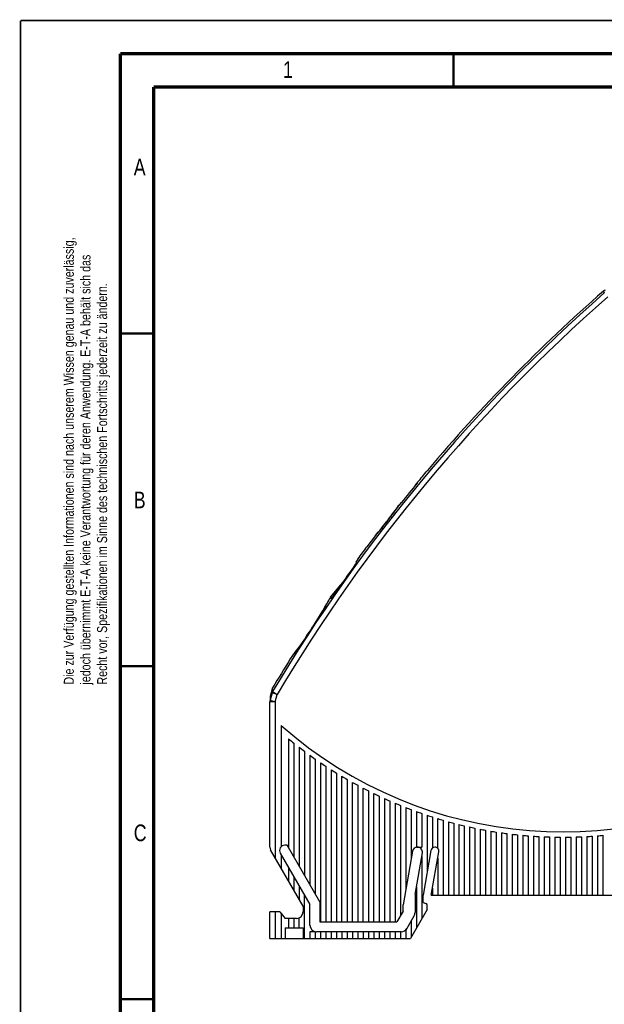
# Model space of a CAD drawing. Extents: x 0 to 420, y 0 to 297.
# Tile 2 of 28: x 0 to 88, y 149 to 297. Entities that reach past the tile are written whole.
import ezdxf

# ---------------------------------------------------------------- set-up
doc = ezdxf.new("R2010")
doc.units = 0
doc.header["$LTSCALE"] = 23.1
doc.layers.add('T-EM12-T00-300-GND_DXF_FORMAT', color=7, linetype='CONTINUOUS')
doc.layers.add('T-EM12-T00-3DXF_CONTINUOUS_LINE', color=7, linetype='CONTINUOUS')
doc.styles.get("Standard").update_dxf_attribs({"font": 'txt', "width": 0.8})

msp = doc.modelspace()

# ---------------------------------------------------------------- linework, layer by layer
at = {"layer": 'T-EM12-T00-300-GND_DXF_FORMAT', "color": 9, "linetype": 'CONTINUOUS', "const_width": 0.25}
for points in [[(0, 0), (0, 297)], [(0, 297), (420, 297)]]:
    msp.add_lwpolyline(points, dxfattribs=at)
at = {"layer": 'T-EM12-T00-300-GND_DXF_FORMAT', "color": 7, "linetype": 'CONTINUOUS'}
for points, const_width in [([(15, 292), (15, 8)], 0.5), ([(415, 292), (15, 292)], 0.5), ([(65, 287), (65, 292)], 0.35), ([(20, 287), (20, 13)], 0.5), ([(410, 287), (20, 287)], 0.5), ([(15, 250), (20, 250)], 0.35), ([(15, 200), (20, 200)], 0.35), ([(15, 150), (20, 150)], 0.35)]:
    msp.add_lwpolyline(points, dxfattribs=dict(at, const_width=const_width))
at = {"layer": 'T-EM12-T00-3DXF_CONTINUOUS_LINE', "color": 9, "linetype": 'CONTINUOUS'}
for p, q in [((87.5488, 256.3666), (87.6616, 256.0713)), ((56.8405, 224.2118), (56.8318, 224.1996)), ((56.8475, 224.2216), (56.8405, 224.2118)), ((55.2602, 222.0922), (55.26, 222.0923)), ((54.9529, 221.6969), (54.9527, 221.697)), ((53.3005, 219.6573), (53.283, 219.6367)), ((46.2974, 209.9545), (46.2893, 209.9398)), ((43.7368, 205.7028), (43.7362, 205.7032)), ((43.3506, 205.1126), (43.35, 205.113)), ((40.5057, 201.1048), (40.5031, 201.1014)), ((40.5262, 201.1314), (40.5057, 201.1048)), ((37.861, 196.192), (37.8493, 196.7522)), ((37.4703, 195.484), (37.4714, 194.8859)), ((37.7744, 195.9964), (37.4713, 194.886)), ((37.7744, 195.9963), (37.7651, 196.555)), ((38.5449, 195.7861), (37.7744, 195.9964)), ((37.861, 196.192), (38.5449, 195.7861)), ((38.2417, 194.6756), (38.5449, 195.7861)), ((38.2417, 194.6756), (37.4417, 194.6756)), ((37.4713, 194.886), (38.2417, 194.6756)), ((38.2417, 194.6756), (38.2417, 171.2442)), ((38.2417, 163.1299), (38.2417, 159.1299))]:
    msp.add_line(p, q, dxfattribs=at)
at = {"layer": 'T-EM12-T00-3DXF_CONTINUOUS_LINE', "color": 7, "linetype": 'CONTINUOUS'}
for p, q in [((59.2087, 227.1406), (59.2365, 227.1173)), ((59.5342, 227.5203), (59.5542, 227.5035)), ((59.622, 227.6424), (59.6233, 227.6438)), ((56.2055, 223.3379), (56.0563, 223.137)), ((56.3422, 223.5234), (56.2055, 223.3379)), ((56.4648, 223.6911), (56.3422, 223.5234)), ((56.6041, 223.8829), (56.4648, 223.6911)), ((56.7132, 224.0342), (56.6041, 223.8829)), ((56.8427, 224.2153), (56.7132, 224.0342)), ((57.1307, 224.5765), (56.8475, 224.2216)), ((57.1584, 224.5532), (57.1307, 224.5765)), ((55.3721, 222.2367), (54.8413, 221.5539)), ((55.4926, 222.3928), (55.3721, 222.2367)), ((55.6114, 222.5476), (55.4926, 222.3928)), ((55.7277, 222.7004), (55.6114, 222.5476)), ((55.8411, 222.8501), (55.7277, 222.7004)), ((55.9508, 222.9959), (55.8411, 222.8501)), ((56.0563, 223.137), (55.9508, 222.9959)), ((53.981, 220.4765), (53.8352, 220.2986)), ((54.1386, 220.6701), (53.981, 220.4765)), ((54.249, 220.8069), (54.1386, 220.6701)), ((54.3631, 220.9489), (54.249, 220.8069)), ((54.48, 221.0954), (54.3631, 220.9489)), ((54.5992, 221.2457), (54.48, 221.0954)), ((54.7198, 221.3988), (54.5992, 221.2457)), ((54.8413, 221.5539), (54.7198, 221.3988)), ((53.283, 219.6367), (52.0233, 217.9619)), ((53.4072, 219.7842), (53.288, 219.6429)), ((53.5516, 219.9565), (53.4072, 219.7842)), ((53.7031, 220.1386), (53.5516, 219.9565)), ((53.8352, 220.2986), (53.7031, 220.1386)), ((50.6545, 216.108), (50.3296, 215.6627)), ((50.3296, 215.6627), (50.4653, 215.5488)), ((46.5591, 210.4066), (48.1104, 212.2553)), ((46.5568, 210.2128), (46.6364, 210.3418)), ((46.6407, 210.1423), (46.5568, 210.2128)), ((46.5591, 210.4066), (46.7264, 210.2663)), ((46.8484, 210.7513), (46.8468, 210.7526)), ((45.5759, 208.6813), (45.4561, 208.4759)), ((45.6874, 208.8739), (45.5759, 208.6813)), ((45.79, 209.0528), (45.6874, 208.8739)), ((45.8837, 209.217), (45.79, 209.0528)), ((45.968, 209.3659), (45.8837, 209.217)), ((46.0767, 209.559), (45.968, 209.3659)), ((46.1874, 209.7572), (46.0767, 209.559)), ((46.2898, 209.9422), (46.1874, 209.7572)), ((45.1929, 208.0305), (45.0504, 207.7928)), ((45.3283, 208.2586), (45.1929, 208.0305)), ((45.4561, 208.4759), (45.3283, 208.2586)), ((41.7389, 202.7618), (41.5895, 202.555)), ((41.8945, 202.9792), (41.7389, 202.7618)), ((42.0557, 203.2063), (41.8945, 202.9792)), ((42.2215, 203.4424), (42.0557, 203.2063)), ((40.5693, 201.1887), (40.5115, 201.1135)), ((40.7039, 201.3644), (40.5693, 201.1887)), ((40.8203, 201.5176), (40.7039, 201.3644)), ((40.9618, 201.7051), (40.8203, 201.5176)), ((41.0691, 201.8483), (40.9618, 201.7051)), ((41.1862, 202.0055), (41.0691, 201.8483)), ((41.3124, 202.1762), (41.1862, 202.0055)), ((41.4471, 202.3595), (41.3124, 202.1762)), ((41.5895, 202.555), (41.4471, 202.3595)), ((37.838, 196.7328), (37.8187, 196.6959)), ((37.8492, 196.7521), (37.838, 196.7328)), ((37.765, 196.5548), (37.4703, 195.484)), ((37.8013, 196.6582), (37.7859, 196.6196)), ((37.8187, 196.6959), (37.8013, 196.6582)), ((37.4417, 172.8442), (37.4417, 194.6752)), ((39.1417, 191.1017), (39.1417, 172.9092)), ((40.2417, 189.1139), (40.2417, 172.7801)), ((41.0417, 188.4655), (41.0417, 171.3945)), ((41.8417, 187.8378), (41.8417, 170.0089)), ((42.6417, 187.23), (42.6417, 168.6232)), ((43.4417, 186.6414), (43.4417, 167.2376)), ((44.2417, 186.0714), (44.2417, 165.8519)), ((45.0417, 185.5194), (45.0417, 161.6299)), ((45.8417, 184.9849), (45.8417, 161.6299)), ((46.6417, 184.4673), (46.6417, 161.6299)), ((47.4417, 183.9661), (47.4417, 161.6299)), ((48.2417, 161.6299), (48.2417, 183.481)), ((49.0417, 183.0114), (49.0417, 161.6299)), ((49.8417, 161.6299), (49.8417, 182.5571)), ((50.6417, 182.1176), (50.6417, 161.6299)), ((51.4417, 161.6299), (51.4417, 181.6926)), ((52.2417, 181.2818), (52.2417, 161.6299)), ((53.0417, 161.6299), (53.0417, 180.8849)), ((53.8417, 180.5016), (53.8417, 161.6299)), ((54.6417, 180.1316), (54.6417, 161.6299)), ((55.4417, 179.7747), (55.4417, 161.6299)), ((56.2417, 179.4306), (56.2417, 161.6299)), ((57.0417, 179.0992), (57.0417, 162.5214)), ((57.8417, 178.7802), (57.8417, 166.4332)), ((58.6417, 178.4735), (58.6417, 170.9703)), ((59.4417, 178.1788), (59.4417, 172.8299)), ((60.2417, 177.8959), (60.2417, 172.8299)), ((61.0417, 177.6248), (61.0417, 169.0327)), ((61.8417, 177.3652), (61.8417, 172.7037)), ((62.6417, 172.6592), (62.6417, 177.117)), ((63.4417, 176.8801), (63.4417, 165.6299)), ((64.2417, 176.6543), (64.2417, 165.6299)), ((65.0417, 176.4395), (65.0417, 165.6299)), ((65.8417, 176.2357), (65.8417, 165.6299)), ((66.6417, 176.0426), (66.6417, 165.6299)), ((67.4417, 175.8603), (67.4417, 165.6299)), ((68.2417, 175.6886), (68.2417, 165.6299)), ((69.0417, 175.5274), (69.0417, 165.6299)), ((69.8417, 175.3766), (69.8417, 165.6299)), ((70.6417, 175.2362), (70.6417, 165.6299)), ((71.4417, 175.1061), (71.4417, 165.6299)), ((72.2417, 174.9863), (72.2417, 165.6299)), ((73.0417, 174.8766), (73.0417, 165.6299)), ((73.8417, 174.7771), (73.8417, 165.6299)), ((74.6417, 174.6877), (74.6417, 165.6299)), ((75.4417, 174.6083), (75.4417, 165.6299)), ((76.2417, 174.5389), (76.2417, 165.6299)), ((86.6417, 174.5389), (86.6417, 165.6299)), ((87.4417, 174.6083), (87.4417, 165.6299)), ((40.0397, 173.1299), (39.6933, 173.1299)), ((44.9417, 164.6395), (40.0397, 173.1299)), ((77.0417, 174.4794), (77.0417, 165.6299)), ((77.8417, 174.43), (77.8417, 165.6299)), ((78.6417, 174.3904), (78.6417, 165.6299)), ((79.4417, 174.3608), (79.4417, 165.6299)), ((80.2417, 174.341), (80.2417, 165.6299)), ((81.0417, 174.3311), (81.0417, 165.6299)), ((81.8417, 174.3311), (81.8417, 165.6299)), ((82.6417, 174.341), (82.6417, 165.6299)), ((83.4417, 174.3608), (83.4417, 165.6299)), ((84.2417, 174.3904), (84.2417, 165.6299)), ((85.0417, 174.43), (85.0417, 165.6299)), ((85.8417, 174.4794), (85.8417, 165.6299)), ((42.4417, 163.9696), (37.5488, 172.4442)), ((39.0005, 171.9299), (43.4417, 164.2376)), ((39.1417, 171.6854), (39.1417, 169.6854)), ((58.8617, 172.2184), (57.4417, 164.1647)), ((59.2417, 165.7349), (60.3396, 171.9614)), ((59.4417, 172.8299), (60.2417, 172.8299)), ((61.6253, 172.3423), (60.4417, 165.6299)), ((61.6602, 165.6299), (62.8076, 172.1374)), ((62.2063, 172.8299), (62.2266, 172.8299)), ((60.2417, 171.4062), (60.2417, 162.064)), ((62.6417, 171.1962), (62.6417, 165.6299)), ((40.2417, 169.7801), (40.2417, 167.7801)), ((41.0417, 168.3945), (41.0417, 166.3945)), ((41.8417, 167.0089), (41.8417, 165.0089)), ((59.2417, 165.7349), (59.2417, 162.9999)), ((59.4417, 166.8691), (59.4417, 160.6783)), ((61.8417, 166.6592), (61.8417, 165.6299)), ((42.6417, 159.1299), (42.6417, 165.6232)), ((43.4417, 161.1299), (43.4417, 164.2376)), ((44.9417, 164.6395), (44.9417, 161.6299)), ((60.4417, 164.5299), (60.4417, 165.6299)), ((60.4417, 164.5299), (60.8443, 164.3833)), ((61.6602, 165.6299), (95.0917, 165.6299)), ((37.4417, 159.1299), (37.4417, 163.1299)), ((38.9417, 163.1299), (37.4417, 163.1299)), ((38.9417, 163.1299), (39.7417, 162.1299)), ((39.1417, 162.8799), (39.1417, 159.1299)), ((42.4417, 163.9696), (42.4417, 163.1299)), ((57.4417, 163.2142), (56.5269, 161.6299)), ((57.4417, 163.2142), (57.4417, 164.1647)), ((61.0417, 163.4496), (58.5477, 159.1299)), ((61.0417, 163.4496), (61.0417, 164.1014)), ((41.4417, 162.1299), (39.7417, 162.1299)), ((40.2417, 162.1299), (40.2417, 160.7299)), ((41.0417, 162.1299), (41.0417, 160.7299)), ((41.8417, 160.7299), (41.8417, 162.2134)), ((44.9417, 161.6299), (56.5269, 161.6299)), ((57.8417, 160.3071), (59.1077, 162.4999)), ((58.6417, 161.6927), (58.6417, 159.2927)), ((39.7417, 160.7299), (39.7417, 159.1299)), ((39.7417, 160.7299), (42.4417, 160.7299)), ((42.4417, 160.7299), (42.4417, 159.1299)), ((43.4417, 160.1299), (43.4417, 159.1299)), ((44.2417, 160.1299), (43.4417, 160.1299)), ((44.2417, 160.1299), (44.2417, 159.1299)), ((57.162, 160.1299), (44.4417, 160.1299)), ((45.0417, 160.1299), (45.0417, 159.1299)), ((45.8417, 160.1299), (45.8417, 159.1299)), ((46.6417, 160.1299), (46.6417, 159.1299)), ((47.4417, 160.1299), (47.4417, 159.1299)), ((48.2417, 160.1299), (48.2417, 159.1299)), ((49.0417, 160.1299), (49.0417, 159.1299)), ((49.8417, 160.1299), (49.8417, 159.1299)), ((50.6417, 160.1299), (50.6417, 159.1299)), ((51.4417, 160.1299), (51.4417, 159.1299)), ((52.2417, 160.1299), (52.2417, 159.1299)), ((53.0417, 160.1299), (53.0417, 159.1299)), ((53.8417, 160.1299), (53.8417, 159.1299)), ((54.6417, 160.1299), (54.6417, 159.1299)), ((55.4417, 160.1299), (55.4417, 159.1299)), ((56.2417, 160.1299), (56.2417, 159.1299)), ((57.0417, 160.1299), (57.0417, 159.1299)), ((57.8417, 160.3071), (57.8417, 159.1299)), ((37.4417, 159.1299), (58.5477, 159.1299))]:
    msp.add_line(p, q, dxfattribs=at)
for points in [[(53.288, 219.6429), (53.2852, 219.6395), (53.283, 219.6367)], [(45.0504, 207.7928), (44.9014, 207.5467), (44.8246, 207.4208), (44.7464, 207.2933), (44.6669, 207.1642), (44.5861, 207.0339), (44.5041, 206.9023), (44.4211, 206.7697), (44.337, 206.6363), (44.252, 206.5021), (44.1662, 206.3674), (44.0797, 206.2322), (43.9925, 206.0968), (43.9047, 205.9613), (43.8165, 205.8259), (43.2706, 204.9915)], [(43.2706, 204.9915), (43.1819, 204.8568), (43.0932, 204.7226), (43.0045, 204.5891), (42.9159, 204.4565), (42.8274, 204.3249), (42.7392, 204.1945), (42.6514, 204.0652), (42.5641, 203.9374), (42.4773, 203.8111), (42.3913, 203.6864), (42.306, 203.5634), (42.2215, 203.4424)], [(37.7859, 196.6196), (37.7725, 196.5803), (37.7651, 196.555)]]:
    msp.add_lwpolyline(points, dxfattribs=at)
at = {"layer": 'T-EM12-T00-3DXF_CONTINUOUS_LINE', "color": 9, "linetype": 'CONTINUOUS'}
for centre, radius, start, end in [((250.5623, 69.9409), 247.3483, 131.192307, 149.308321), ((250.5623, 69.9409), 246.553, 131.192307, 149.308303), ((5.7925, 260.6239), 62.7037, 322.083969, 324.486351), ((250.5623, 69.9409), 247.5741, 142.079426, 142.195291), ((5.7864, 259.8406), 62.2277, 319.778375, 322.195425), ((-10.456, 241.2377), 64.8043, 326.746651, 331.121087), ((250.5623, 69.9409), 247.4026, 146.718788, 146.882148), ((-8.9048, 239.1918), 62.386, 322.404848, 326.888961), ((38.523, 195.782), 0.7787, 148.223808, 164.014841), ((38.2062, 194.675), 0.7645, 163.9833, 179.958612)]:
    msp.add_arc(centre, radius, start, end, dxfattribs=at)
at = {"layer": 'T-EM12-T00-3DXF_CONTINUOUS_LINE', "color": 7, "linetype": 'CONTINUOUS'}
for centre, radius, start, end in [((250.5623, 69.9409), 247.6448, 131.166943, 139.913877), ((88.0754, 255.7644), 0.8, 110.0031, 131.166981), ((12.2229, 268.6587), 62.6819, 320.180226, 321.231504), ((12.2498, 268.6368), 62.6472, 319.128098, 320.179896), ((250.5623, 69.9409), 247.6087, 140.480791, 141.36022), ((250.5623, 69.9409), 247.6448, 140.446015, 140.596408), ((91.2359, 200.2905), 41.7907, 139.339546, 140.02507), ((56.9649, 224.1282), 0.15, 141.465054, 144.504519), ((0.5435, 254.5368), 63.1498, 323.561247, 324.607312), ((0.7991, 254.3491), 62.8326, 322.510387, 323.560536), ((250.5623, 69.9409), 247.4681, 143.957123, 145.490462), ((250.5623, 69.9409), 247.6448, 145.45168, 145.571273), ((250.5623, 69.9409), 247.6448, 145.347092, 145.352018), ((46.4211, 209.8697), 0.15, 145.571274, 151.102066), ((250.5623, 69.9409), 247.6448, 148.019437, 149.198264), ((40.6303, 201.022), 0.15, 142.389545, 148.019438), ((38.5356, 196.3433), 0.7989, 151.248071, 153.066829), ((38.5286, 196.3471), 0.791, 149.1862, 151.248856), ((38.528, 196.3447), 0.7913, 162.375716, 164.592802), ((38.536, 196.3422), 0.7998, 160.350599, 162.376554), ((38.5397, 196.3409), 0.8037, 159.586309, 160.351775), ((38.5423, 196.3399), 0.8065, 156.819759, 159.585465), ((38.543, 196.3396), 0.8072, 156.257204, 156.820341), ((38.542, 196.3401), 0.806, 154.050237, 156.257745), ((38.5393, 196.3414), 0.8031, 153.065954, 154.049719), ((81.4417, 239.1299), 64, 228.628589, 302.407513), ((81.4417, 239.1299), 64.8, 230.520472, 231.430991), ((81.4417, 239.1299), 64.8, 232.330113, 233.218471), ((81.4417, 239.1299), 64.8, 234.096647, 234.965185), ((81.4417, 239.1299), 64.8, 235.824588, 236.675325), ((81.4417, 239.1299), 64.8, 237.517836, 238.352532), ((81.4417, 239.1299), 64.8, 239.179799, 240), ((81.4417, 239.1299), 64.8, 240.813477, 241.620552), ((81.4417, 239.1299), 64.8, 242.421532, 243.216705), ((81.4417, 239.1299), 64.8, 244.006345, 244.790714), ((81.4417, 239.1299), 64.8, 245.57006, 246.34462), ((81.4417, 239.1299), 64.8, 247.11462, 247.880275), ((81.4417, 239.1299), 64.8, 248.641794, 249.399375), ((81.4417, 239.1299), 64.8, 250.15321, 250.903481), ((81.4417, 239.1299), 64.8, 251.650365, 252.394034), ((81.4417, 239.1299), 64.8, 253.134653, 253.87238), ((81.4417, 239.1299), 64.8, 254.60737, 255.339774), ((81.4417, 239.1299), 64.8, 256.069736, 256.797399), ((81.4417, 239.1299), 64.8, 257.5229, 258.246374), ((81.4417, 239.1299), 64.8, 258.967952, 259.687763), ((81.4417, 239.1299), 64.8, 260.405932, 261.122582), ((81.4417, 239.1299), 64.8, 261.837835, 262.551809), ((81.4417, 239.1299), 64.8, 263.264623, 263.97639), ((81.4417, 239.1299), 64.8, 264.687225, 265.397242), ((81.4417, 239.1299), 64.8, 274.602758, 275.312775), ((39.6933, 172.3299), 0.8, 90, 210), ((81.4417, 239.1299), 64.8, 266.10655, 266.815261), ((81.4417, 239.1299), 64.8, 267.523485, 268.231331), ((81.4417, 239.1299), 64.8, 268.938906, 269.64632), ((81.4417, 239.1299), 64.8, 270.35368, 271.061094), ((81.4417, 239.1299), 64.8, 271.768669, 272.476515), ((81.4417, 239.1299), 64.8, 273.184739, 273.89345), ((38.2417, 172.8442), 0.8, 180, 210), ((59.5905, 172.0899), 0.74, 90, 170), ((59.6108, 172.0899), 0.74, 350, 90), ((62.2063, 172.2399), 0.59, 90, 170), ((62.2266, 172.2399), 0.59, 350, 90), ((60.7417, 164.1014), 0.3, 0, 70), ((41.4417, 163.1299), 1, 270, 360), ((58.2417, 162.9999), 1, 330, 360), ((44.4417, 161.1299), 1, 180, 270), ((57.162, 161.1299), 1, 270, 330)]:
    msp.add_arc(centre, radius, start, end, dxfattribs=at)

# ---------------------------------------------------------------- texts
at = {"layer": 'T-EM12-T00-300-GND_DXF_FORMAT', "color": 5, "linetype": 'CONTINUOUS', "char_height": 2.5, "attachment_point": 1}
for s, insert, width in [('1', (39.4276, 290.8879), 2.142857), ('A', (17, 276.2288), 3.214286), ('B', (17, 226.2288), 2.946429), ('C', (17, 176.2288), 3.125)]:
    msp.add_mtext(s, dxfattribs=dict(at, insert=insert, width=width))
at = {"layer": 'T-EM12-T00-300-GND_DXF_FORMAT', "color": 9, "linetype": 'CONTINUOUS', "insert": (6.5, 197.25), "char_height": 1.5, "width": 142.875, "attachment_point": 1, "rotation": 90}
msp.add_mtext('Die zur Verfügung gestellten Informationen sind nach unserem Wissen genau und zuverlässig,\\Pjedoch übernimmt E-T-A keine Verantwortung für deren Anwendung. E-T-A behält sich das\\PRecht vor, Spezifikationen im Sinne des technischen Fortschritts jederzeit zu ändern.', dxfattribs=at)

doc.saveas('drawing.dxf')
